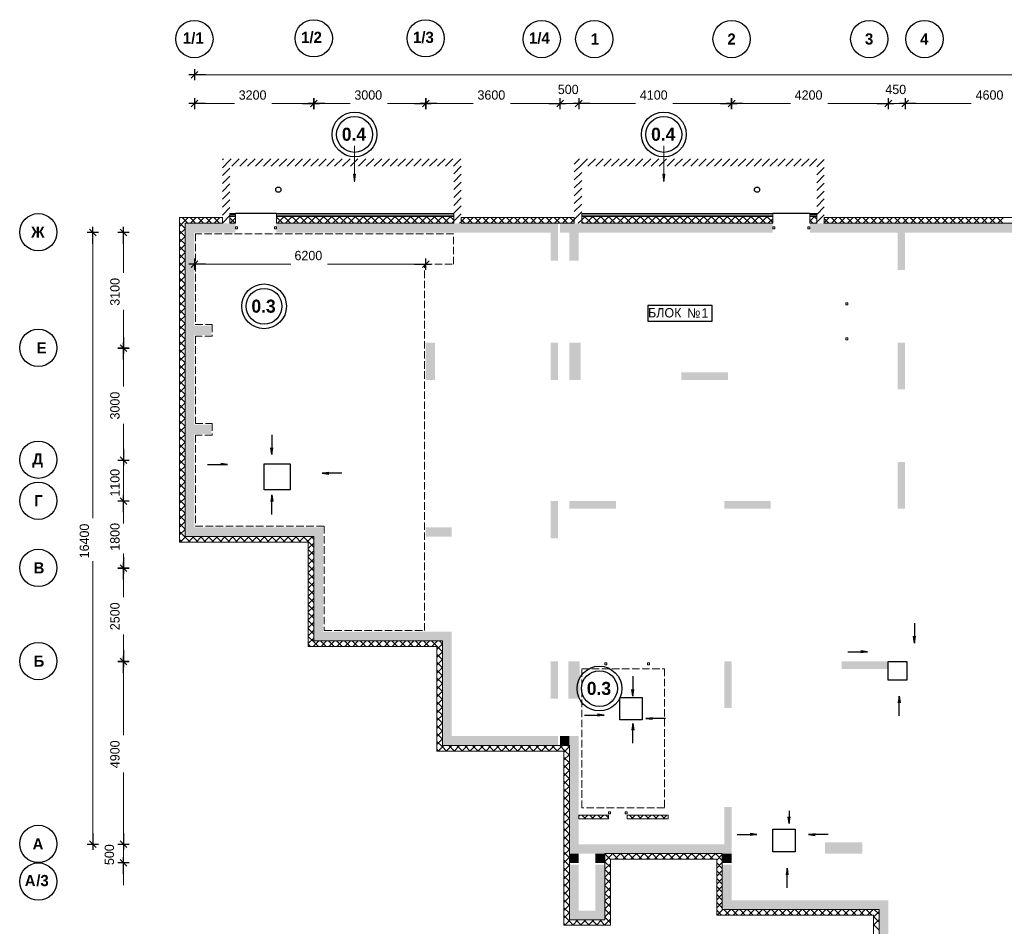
# Model space of a CAD drawing. Header units: millimetres. Extents: x 349531 to 1063351, y -131924 to 96186.
# Tile 56 of 228: x 349531 to 375921, y 12254 to 36562. Entities that reach past the tile are written whole.
import ezdxf

# ---------------------------------------------------------------- set-up
doc = ezdxf.new("R2010")
doc.units = ezdxf.units.MM
doc.linetypes.add('______2', pattern=[270, 200, -70])
doc.linetypes.add('______5', pattern=[1100, 800, -100, 100, -100])
for name, color, linetype, lineweight in [('Standard', 7, 'Continuous', 25), ('Навесной фасад', 7, 'Continuous', 25), ('Общий01', 7, 'Continuous', 13), ('Оси', 40, '______5', 18), ('Стена', 7, 'Continuous', 50), ('Уровень пола', 7, 'Continuous', 13)]:
    doc.layers.add(name, color=color, linetype=linetype, lineweight=lineweight)
doc.layers.add('Стена_ бетон несущ.', color=7, linetype='Continuous', lineweight=70, true_color=0xb4b496)
doc.styles.add('MtXpl_Century_Gothic', font='GOTHIC.TTF')
doc.styles.add('MtXpl_Century_Gothic_1', font='GOTHICB.TTF')
doc.styles.add('MtXpl_Segoe_UI_Symbo', font='seguisym.ttf')

# ---------------------------------------------------------------- blocks, each defined once
blk = doc.blocks.new('проверка')
at = {"layer": 'Навесной фасад', "linetype": 'Continuous', "lineweight": 18, "true_color": 0xf0b464, "transparency": 33554687}
for points in [[(-4636, -3137), (-4486, -3137), (-4486, -3097), (-4636, -3097)], [(-3386, -3137), (1364, -3137), (1364, -3097), (-3386, -3097)], [(4794, -3137), (9914, -3137), (9914, -3097), (4794, -3097)], [(11094, -3097), (10914, -3097), (10914, -3137), (11094, -3137)]]:
    blk.add_hatch(color=31, dxfattribs=at).paths.add_polyline_path(points)
at = {"layer": 'Стена_ бетон несущ.', "linetype": 'Continuous', "lineweight": 18, "true_color": 0xf1f1f1, "transparency": 33554687}
for points in [[(-5836, -3607), (-4486, -3607), (-4486, -3357), (-5836, -3357)], [(-3386, -3607), (3964, -3607), (3964, -3357), (-3386, -3357)], [(4164, -4357), (4164, -3357), (3964, -3357), (3964, -4357)], [(4214, -3607), (9914, -3607), (9914, -3357), (4214, -3357)], [(13264, -3357), (10914, -3357), (10914, -3607), (13264, -3607)], [(13464, -4607), (13464, -3357), (13264, -3357), (13264, -4607)], [(13464, -3607), (17864, -3607), (17864, -3357), (13464, -3357)], [(-5586, -8756), (-5586, -3607), (-5836, -3607), (-5836, -8756)], [(4714, -4357), (4714, -3607), (4464, -3607), (4464, -4357)], [(-5586, -6356), (-5136, -6356), (-5136, -6106), (-5586, -6106)], [(614, -6557), (614, -7557), (864, -7557), (864, -6557)], [(4164, -7557), (4164, -6557), (3964, -6557), (3964, -7557)], [(4764, -7557), (4764, -6557), (4464, -6557), (4464, -7557)], [(13264, -6557), (13264, -7807), (13464, -7807), (13464, -6557)], [(8714, -7357), (7464, -7357), (7464, -7557), (8714, -7557)], [(-5586, -11757), (-5586, -8756), (-5836, -8756), (-5836, -11757)], [(-5136, -8756), (-5586, -8756), (-5586, -9006), (-5136, -9006)], [(13464, -11007), (13464, -9757), (13264, -9757), (13264, -11007)], [(3964, -10807), (3964, -11807), (4164, -11807), (4164, -10807)], [(4464, -11007), (5714, -11007), (5714, -10807), (4464, -10807)], [(8614, -11007), (9864, -11007), (9864, -10807), (8614, -10807)], [(-2386, -11507), (-5586, -11507), (-5586, -11757), (-2386, -11757)], [(-2136, -14557), (-2136, -11507), (-2386, -11507), (-2386, -14557)], [(1314, -11507), (614, -11507), (614, -11757), (1314, -11757)], [(1314, -14307), (-2136, -14307), (-2136, -14557), (1314, -14557)], [(1314, -17357), (1314, -14557), (1064, -14557), (1064, -17357)], [(4164, -16107), (4164, -15107), (3964, -15107), (3964, -16107)], [(4739, -16107), (4739, -15107), (4439, -15107), (4439, -16107)], [(8814, -16357), (8814, -15107), (8614, -15107), (8614, -16357)], [(13013, -15107), (11764, -15107), (11764, -15307), (13013, -15307)], [(4164, -17107), (1314, -17107), (1314, -17357), (4164, -17357)], [(4464, -17107), (4214, -17107), (4214, -17357), (4464, -17357)], [(4714, -20257), (4714, -17107), (4464, -17107), (4464, -20257)], [(8814, -20257), (8814, -19007), (8614, -19007), (8614, -20257)], [(8614, -20007), (4714, -20007), (4714, -20257), (5164, -20257), (5414, -20257), (8614, -20257)], [(12314, -19957), (11314, -19957), (11314, -20257), (12314, -20257)], [(4714, -20507), (4714, -20257), (4464, -20257), (4464, -20507)], [(5164, -20257), (5164, -20507), (5414, -20507), (5414, -20257)], [(8814, -20507), (8814, -20257), (8564, -20257), (8564, -20507)], [(4714, -22037), (4714, -20557), (4464, -20557), (4464, -22037)], [(5164, -20557), (5164, -21787), (5414, -21787), (5414, -20557)], [(8814, -21757), (8814, -20557), (8564, -20557), (8564, -21757)], [(12764, -21507), (8814, -21507), (8814, -21757), (12764, -21757)], [(13014, -26257), (13014, -21507), (12764, -21507), (12764, -21757), (12764, -26257)], [(5414, -21787), (4714, -21787), (4714, -22037), (5414, -22037)]]:
    blk.add_hatch(color=7, dxfattribs=at).paths.add_polyline_path(points)
at = {"layer": 'Уровень пола', "linetype": 'Continuous', "lineweight": 13, "transparency": 33554687}
for points in [[(-1324, -2039), (-1294, -2249), (-1264, -2039)], [(6966, -2039), (6996, -2249), (7026, -2039)]]:
    blk.add_hatch(color=202, dxfattribs=at).paths.add_polyline_path(points)
at = {"color": 0, "linetype": 'ByBlock', "lineweight": -2}
for p, q in [((-5286, 625), (-5736, 625)), ((-5496, 715), (-5676, 535)), ((-5586, 775), (-5586, 475)), ((-5586, 0), (-5586, -300)), ((-2386, -300), (-2386, 0)), ((-2386, 0), (-2386, -300)), ((614, -300), (614, 0)), ((614, 0), (614, -300)), ((4214, -300), (4214, 0)), ((4214, -300), (4214, 0)), ((4714, 0), (4714, -300)), ((4714, 0), (4714, -300)), ((8814, -300), (8814, 0)), ((8814, 0), (8814, -300)), ((13014, -300), (13014, 0)), ((13014, -300), (13014, 0)), ((13464, 0), (13464, -300)), ((13464, 0), (13464, -300)), ((-5286, -150), (-5736, -150)), ((-5496, -60), (-5676, -240)), ((-2686, -150), (-2236, -150)), ((-2086, -150), (-2536, -150)), ((-2476, -240), (-2296, -60)), ((-2296, -60), (-2476, -240)), ((314, -150), (764, -150)), ((914, -150), (464, -150)), ((524, -240), (704, -60)), ((704, -60), (524, -240)), ((3914, -150), (4364, -150)), ((3914, -150), (4364, -150)), ((4124, -240), (4304, -60)), ((4124, -240), (4304, -60)), ((5014, -150), (4564, -150)), ((5014, -150), (4564, -150)), ((4804, -60), (4624, -240)), ((4804, -60), (4624, -240)), ((8514, -150), (8964, -150)), ((9114, -150), (8664, -150)), ((8724, -240), (8904, -60)), ((8904, -60), (8724, -240)), ((12714, -150), (13164, -150)), ((12714, -150), (13164, -150)), ((12924, -240), (13104, -60)), ((12924, -240), (13104, -60)), ((13764, -150), (13314, -150)), ((13764, -150), (13314, -150)), ((13554, -60), (13374, -240)), ((13554, -60), (13374, -240)), ((-8156, -3607), (-8456, -3607)), ((-8216, -3697), (-8396, -3517)), ((-8306, -3907), (-8306, -3457)), ((-7336, -3607), (-7636, -3607)), ((-7396, -3697), (-7576, -3517)), ((-7486, -3907), (-7486, -3457)), ((-5286, -4454), (-5736, -4454)), ((-5496, -4364), (-5676, -4544)), ((-5586, -4304), (-5586, -4604)), ((314, -4454), (764, -4454)), ((524, -4544), (704, -4364)), ((614, -4604), (614, -4304)), ((-7486, -6407), (-7486, -6857)), ((-7486, -7007), (-7486, -6557)), ((-7336, -6707), (-7636, -6707)), ((-7636, -6707), (-7336, -6707)), ((-7396, -6797), (-7576, -6617)), ((-7576, -6617), (-7396, -6797)), ((-7486, -9407), (-7486, -9857)), ((-7486, -9407), (-7486, -9857)), ((-7636, -9707), (-7336, -9707)), ((-7636, -9707), (-7336, -9707)), ((-7576, -9617), (-7396, -9797)), ((-7576, -9617), (-7396, -9797)), ((-7336, -10807), (-7636, -10807)), ((-7336, -10807), (-7636, -10807)), ((-7396, -10897), (-7576, -10717)), ((-7396, -10897), (-7576, -10717)), ((-7486, -11107), (-7486, -10657)), ((-7486, -11107), (-7486, -10657)), ((-7486, -12307), (-7486, -12757)), ((-7336, -12607), (-7636, -12607)), ((-7636, -12607), (-7336, -12607)), ((-7396, -12697), (-7576, -12517)), ((-7576, -12517), (-7396, -12697)), ((-7486, -12907), (-7486, -12457)), ((-7396, -15197), (-7576, -15017)), ((-7576, -15017), (-7396, -15197)), ((-7486, -14807), (-7486, -15257)), ((-7486, -15407), (-7486, -14957)), ((-7336, -15107), (-7636, -15107)), ((-7636, -15107), (-7336, -15107)), ((-8306, -19707), (-8306, -20157)), ((-7486, -19707), (-7486, -20157)), ((-7486, -19707), (-7486, -20157)), ((-8456, -20007), (-8156, -20007)), ((-8396, -19917), (-8216, -20097)), ((-7636, -20007), (-7336, -20007)), ((-7636, -20007), (-7336, -20007)), ((-7576, -19917), (-7396, -20097)), ((-7576, -19917), (-7396, -20097)), ((-7336, -20507), (-7636, -20507)), ((-7396, -20597), (-7576, -20417)), ((-7486, -20807), (-7486, -20357))]:
    blk.add_line(p, q, dxfattribs=at)
for centre, radius in [((-5587, 1581), 500), ((-2387, 1601), 500), ((613, 1601), 500), ((3723, 1581), 500), ((5133, 1581), 500), ((8813, 1581), 500), ((12503, 1581), 500), ((13983, 1581), 500), ((-1294, -976), 600), ((-1294, -976), 480), ((6996, -976), 600), ((6996, -976), 480), ((-9769, -3597), 500), ((-3719, -5584), 600), ((-3719, -5584), 480), ((-9769, -6697), 500), ((-9769, -9697), 500), ((-9769, -10797), 500), ((-9769, -12597), 500), ((-9769, -15097), 500), ((5271, -15833), 600), ((5271, -15833), 480), ((-9769, -19997), 500), ((-9769, -21007), 500)]:
    blk.add_circle(centre, radius, dxfattribs=at)
at = {"layer": 'Standard', "color": 7, "linetype": 'Continuous', "lineweight": 13, "transparency": 33554687}
for p, q in [((-4486, -3454), (-4430, -3454)), ((-4486, -3510), (-4486, -3454)), ((-4430, -3510), (-4486, -3510)), ((-4430, -3454), (-4430, -3510)), ((-3442, -3454), (-3386, -3454)), ((-3442, -3510), (-3442, -3454)), ((-3386, -3510), (-3442, -3510)), ((-3386, -3454), (-3386, -3510)), ((9914, -3454), (9970, -3454)), ((9914, -3510), (9914, -3454)), ((9970, -3510), (9914, -3510)), ((9970, -3454), (9970, -3510)), ((10858, -3454), (10914, -3454)), ((10858, -3510), (10858, -3454)), ((10914, -3510), (10858, -3510)), ((10914, -3454), (10914, -3510)), ((11876, -5543), (11876, -5487)), ((11876, -5487), (11932, -5487)), ((11932, -5487), (11932, -5543)), ((11932, -5543), (11876, -5543)), ((11876, -6487), (11876, -6431)), ((11876, -6431), (11932, -6431)), ((11932, -6487), (11876, -6487)), ((11932, -6431), (11932, -6487)), ((5414, -15139), (5470, -15139)), ((5414, -15195), (5414, -15139)), ((5470, -15195), (5414, -15195)), ((5470, -15139), (5470, -15195)), ((6614, -15139), (6558, -15139)), ((6558, -15139), (6558, -15195)), ((6558, -15195), (6614, -15195)), ((6614, -15195), (6614, -15139)), ((5514, -19139), (5570, -19139)), ((5514, -19195), (5514, -19139)), ((5570, -19195), (5514, -19195)), ((5570, -19139), (5570, -19195)), ((5958, -19139), (6014, -19139)), ((5958, -19195), (5958, -19139)), ((6014, -19195), (5958, -19195)), ((6014, -19139), (6014, -19195))]:
    blk.add_line(p, q, dxfattribs=at)
at = {"layer": 'Standard', "color": 7, "linetype": 'Continuous', "lineweight": 25, "transparency": 33554687}
for p, q in [((-3716, -9807), (-3016, -9807)), ((-3716, -10507), (-3716, -9807)), ((-3716, -9807), (-3716, -9807)), ((-3016, -9807), (-3016, -10507)), ((-3016, -10507), (-3716, -10507)), ((13013, -15107), (13513, -15107)), ((13013, -15607), (13013, -15107)), ((13013, -15107), (13013, -15107)), ((13513, -15107), (13513, -15607)), ((13513, -15607), (13013, -15607)), ((5814, -16072), (6414, -16072)), ((5814, -16672), (5814, -16072)), ((5814, -16072), (5814, -16072)), ((6414, -16072), (6414, -16672)), ((6414, -16672), (5814, -16672)), ((9914, -19607), (10514, -19607)), ((9914, -20207), (9914, -19607)), ((9914, -19607), (9914, -19607)), ((10514, -19607), (10514, -20207)), ((10514, -20207), (9914, -20207))]:
    blk.add_line(p, q, dxfattribs=at)
at = {"layer": 'Навесной фасад', "color": 7, "linetype": 'Continuous', "lineweight": 13, "transparency": 33554687}
for p, q in [((-4486, -3097), (-4636, -3097)), ((-4636, -3097), (-4636, -3137)), ((-4486, -3137), (-4636, -3137)), ((-4636, -3137), (-4636, -3177)), ((-4636, -3137), (-4486, -3137)), ((-4486, -3097), (-4486, -3137)), ((-4486, -3137), (-4486, -3177)), ((-3386, -3137), (-3386, -3097)), ((1364, -3097), (-3386, -3097)), ((-3386, -3177), (-3386, -3137)), ((1364, -3137), (-3386, -3137)), ((-3386, -3137), (1364, -3137)), ((1364, -3137), (1364, -3097)), ((1364, -3177), (1364, -3137)), ((9914, -3097), (4794, -3097)), ((4794, -3097), (4794, -3137)), ((4794, -3137), (9914, -3137)), ((9914, -3137), (4794, -3137)), ((4794, -3137), (4794, -3177)), ((9914, -3097), (9914, -3137)), ((9914, -3137), (9914, -3177)), ((10914, -3137), (10914, -3097)), ((11094, -3097), (10914, -3097)), ((10914, -3177), (10914, -3137)), ((10914, -3137), (11094, -3137)), ((11094, -3137), (10914, -3137)), ((11094, -3137), (11094, -3097)), ((11094, -3177), (11094, -3137)), ((-4636, -3177), (-4486, -3177)), ((-3386, -3177), (1364, -3177)), ((4794, -3177), (9914, -3177)), ((10914, -3177), (11094, -3177))]:
    blk.add_line(p, q, dxfattribs=at)
at = {"layer": 'Навесной фасад', "color": 7, "linetype": 'Continuous', "lineweight": 25, "transparency": 33554687}
for p, q in [((-3386, -3097), (-4486, -3097)), ((10914, -3097), (9914, -3097))]:
    blk.add_line(p, q, dxfattribs=at)
at = {"layer": 'Навесной фасад', "color": 41, "linetype": 'Continuous', "lineweight": 13, "transparency": 33554687}
for p, q in [((-4836, -3207), (-5986, -3207)), ((-5986, -3207), (-5986, -3357)), ((-5986, -3357), (-5986, -11907)), ((-5836, -3607), (-5836, -3357)), ((-5836, -3357), (-4836, -3357)), ((-4836, -3357), (-4836, -3207)), ((-4486, -3177), (-4636, -3177)), ((-4636, -3177), (-4636, -3357)), ((-4636, -3357), (-4486, -3357)), ((-4486, -3177), (-4486, -3357)), ((-3386, -3357), (-3386, -3177)), ((1364, -3177), (-3386, -3177)), ((-3386, -3357), (1364, -3357)), ((1364, -3357), (1364, -3177)), ((4594, -3207), (1564, -3207)), ((1564, -3207), (1564, -3357)), ((1564, -3357), (3964, -3357)), ((3964, -3357), (4164, -3357)), ((4164, -3357), (4214, -3357)), ((4214, -3357), (4594, -3357)), ((4594, -3357), (4594, -3207)), ((9914, -3177), (4794, -3177)), ((4794, -3177), (4794, -3357)), ((4794, -3357), (9914, -3357)), ((9914, -3177), (9914, -3357)), ((10914, -3357), (10914, -3177)), ((11094, -3177), (10914, -3177)), ((10914, -3357), (11094, -3357)), ((11094, -3357), (11094, -3177)), ((41314, -3207), (11294, -3207)), ((11294, -3207), (11294, -3357)), ((11294, -3357), (38864, -3357)), ((-5836, -8756), (-5836, -3607)), ((-5836, -11757), (-5836, -8756)), ((-5586, -11757), (-5836, -11757)), ((-2386, -11757), (-5586, -11757)), ((-2386, -11907), (-2386, -11757)), ((-5986, -11907), (-5836, -11907)), ((-5836, -11907), (-2536, -11907)), ((-2536, -11907), (-2536, -14707)), ((-2386, -14557), (-2386, -11907)), ((-2536, -14707), (-2386, -14707)), ((-2136, -14557), (-2386, -14557)), ((-2386, -14707), (914, -14707)), ((1064, -14557), (-2136, -14557)), ((914, -14707), (914, -17507)), ((1064, -14707), (1064, -14557)), ((1064, -17357), (1064, -14707)), ((1314, -17357), (1064, -17357)), ((4164, -17357), (1314, -17357)), ((4214, -17357), (4164, -17357)), ((4464, -17357), (4214, -17357)), ((4464, -17507), (4464, -17357)), ((914, -17507), (1064, -17507)), ((1064, -17507), (4314, -17507)), ((4314, -17507), (4314, -22176)), ((4464, -20257), (4464, -17507)), ((5514, -19227), (4714, -19227)), ((4714, -19227), (4714, -19327)), ((5514, -19227), (5514, -19327)), ((6014, -19327), (6014, -19227)), ((7114, -19227), (6014, -19227)), ((7114, -19327), (7114, -19227)), ((4714, -19327), (5514, -19327)), ((6014, -19327), (7114, -19327)), ((4464, -22026), (4464, -20257)), ((5414, -20257), (5414, -20507)), ((5564, -20257), (5414, -20257)), ((8414, -20257), (5564, -20257)), ((8564, -20257), (8414, -20257)), ((8564, -20507), (8564, -20257)), ((5414, -20507), (5414, -20557)), ((5414, -20557), (5414, -21787)), ((5564, -20407), (8414, -20407)), ((5564, -22176), (5564, -20407)), ((8414, -20407), (8414, -21907)), ((8564, -20557), (8564, -20507)), ((8564, -21757), (8564, -20557)), ((5414, -21787), (5414, -22037)), ((8814, -21757), (8564, -21757)), ((12764, -21757), (8814, -21757)), ((12764, -21907), (12764, -21757)), ((4464, -22037), (4464, -22026)), ((4714, -22037), (4464, -22037)), ((5414, -22037), (4714, -22037)), ((8414, -21907), (8564, -21907)), ((8564, -21907), (12614, -21907)), ((12614, -21907), (12614, -26407)), ((12764, -26257), (12764, -21907)), ((4314, -22176), (4464, -22176)), ((4464, -22176), (5414, -22176)), ((5414, -22176), (5564, -22176))]:
    blk.add_line(p, q, dxfattribs=at)
at = {"layer": 'Навесной фасад', "color": 41, "linetype": 'Continuous', "lineweight": 18, "transparency": 33554687}
for p, q in [((-5986, -3229), (-5965, -3207)), ((-5977, -3357), (-5986, -3347)), ((-5986, -3441), (-5902, -3357)), ((-5836, -3497), (-5977, -3357)), ((-5765, -3357), (-5915, -3207)), ((-5902, -3357), (-5752, -3207)), ((-5553, -3357), (-5703, -3207)), ((-5690, -3357), (-5540, -3207)), ((-5341, -3357), (-5491, -3207)), ((-5478, -3357), (-5328, -3207)), ((-5128, -3357), (-5278, -3207)), ((-5266, -3357), (-5116, -3207)), ((-4916, -3357), (-5066, -3207)), ((-5054, -3357), (-4904, -3207)), ((-4836, -3225), (-4854, -3207)), ((-4842, -3357), (-4836, -3352)), ((-4492, -3357), (-4636, -3212)), ((-4630, -3357), (-4486, -3214)), ((-3219, -3357), (-3386, -3190)), ((-3357, -3357), (-3177, -3177)), ((-3007, -3357), (-3187, -3177)), ((-3145, -3357), (-2965, -3177)), ((-2795, -3357), (-2975, -3177)), ((-2933, -3357), (-2753, -3177)), ((-2583, -3357), (-2763, -3177)), ((-2721, -3357), (-2541, -3177)), ((-2371, -3357), (-2551, -3177)), ((-2508, -3357), (-2328, -3177)), ((-2159, -3357), (-2339, -3177)), ((-2296, -3357), (-2116, -3177)), ((-1946, -3357), (-2126, -3177)), ((-2084, -3357), (-1904, -3177)), ((-1734, -3357), (-1914, -3177)), ((-1872, -3357), (-1692, -3177)), ((-1522, -3357), (-1702, -3177)), ((-1660, -3357), (-1480, -3177)), ((-1310, -3357), (-1490, -3177)), ((-1448, -3357), (-1268, -3177)), ((-1098, -3357), (-1278, -3177)), ((-1236, -3357), (-1056, -3177)), ((-886, -3357), (-1066, -3177)), ((-1023, -3357), (-843, -3177)), ((-674, -3357), (-854, -3177)), ((-811, -3357), (-631, -3177)), ((-461, -3357), (-641, -3177)), ((-599, -3357), (-419, -3177)), ((-249, -3357), (-429, -3177)), ((-387, -3357), (-207, -3177)), ((-37, -3357), (-217, -3177)), ((-175, -3357), (5, -3177)), ((175, -3357), (-5, -3177)), ((37, -3357), (217, -3177)), ((387, -3357), (207, -3177)), ((249, -3357), (429, -3177)), ((599, -3357), (419, -3177)), ((461, -3357), (641, -3177)), ((811, -3357), (631, -3177)), ((674, -3357), (854, -3177)), ((1023, -3357), (843, -3177)), ((886, -3357), (1066, -3177)), ((1236, -3357), (1056, -3177)), ((1098, -3357), (1278, -3177)), ((1364, -3273), (1268, -3177)), ((1310, -3357), (1364, -3303)), ((1564, -3316), (1672, -3207)), ((1660, -3357), (1564, -3261)), ((1872, -3357), (1722, -3207)), ((1734, -3357), (1884, -3207)), ((2084, -3357), (1934, -3207)), ((1946, -3357), (2096, -3207)), ((2296, -3357), (2146, -3207)), ((2159, -3357), (2309, -3207)), ((2508, -3357), (2358, -3207)), ((2371, -3357), (2521, -3207)), ((2721, -3357), (2571, -3207)), ((2583, -3357), (2733, -3207)), ((2933, -3357), (2783, -3207)), ((2795, -3357), (2945, -3207)), ((3145, -3357), (2995, -3207)), ((3007, -3357), (3157, -3207)), ((3357, -3357), (3207, -3207)), ((3219, -3357), (3369, -3207)), ((3569, -3357), (3419, -3207)), ((3431, -3357), (3581, -3207)), ((3781, -3357), (3631, -3207)), ((3643, -3357), (3793, -3207)), ((3993, -3357), (3843, -3207)), ((3856, -3357), (4006, -3207)), ((4205, -3357), (4055, -3207)), ((4068, -3357), (4218, -3207)), ((4418, -3357), (4268, -3207)), ((4280, -3357), (4430, -3207)), ((4594, -3321), (4480, -3207)), ((4492, -3357), (4594, -3255)), ((4794, -3268), (4884, -3177)), ((4842, -3357), (4794, -3309)), ((5054, -3357), (4874, -3177)), ((4916, -3357), (5096, -3177)), ((5266, -3357), (5086, -3177)), ((5128, -3357), (5308, -3177)), ((5478, -3357), (5298, -3177)), ((5341, -3357), (5521, -3177)), ((5690, -3357), (5510, -3177)), ((5553, -3357), (5733, -3177)), ((5902, -3357), (5722, -3177)), ((5765, -3357), (5945, -3177)), ((6115, -3357), (5935, -3177)), ((5977, -3357), (6157, -3177)), ((6327, -3357), (6147, -3177)), ((6189, -3357), (6369, -3177)), ((6539, -3357), (6359, -3177)), ((6401, -3357), (6581, -3177)), ((6751, -3357), (6571, -3177)), ((6613, -3357), (6793, -3177)), ((6963, -3357), (6783, -3177)), ((6825, -3357), (7005, -3177)), ((7175, -3357), (6995, -3177)), ((7038, -3357), (7218, -3177)), ((7387, -3357), (7207, -3177)), ((7250, -3357), (7430, -3177)), ((7600, -3357), (7420, -3177)), ((7462, -3357), (7642, -3177)), ((7812, -3357), (7632, -3177)), ((7674, -3357), (7854, -3177)), ((8024, -3357), (7844, -3177)), ((7886, -3357), (8066, -3177)), ((8236, -3357), (8056, -3177)), ((8098, -3357), (8278, -3177)), ((8448, -3357), (8268, -3177)), ((8310, -3357), (8490, -3177)), ((8660, -3357), (8480, -3177)), ((8522, -3357), (8702, -3177)), ((8872, -3357), (8692, -3177)), ((8735, -3357), (8915, -3177)), ((9084, -3357), (8904, -3177)), ((8947, -3357), (9127, -3177)), ((9297, -3357), (9117, -3177)), ((9159, -3357), (9339, -3177)), ((9509, -3357), (9329, -3177)), ((9371, -3357), (9551, -3177)), ((9721, -3357), (9541, -3177)), ((9583, -3357), (9763, -3177)), ((9914, -3337), (9753, -3177)), ((9795, -3357), (9914, -3239)), ((10914, -3299), (11036, -3177)), ((10994, -3357), (10914, -3277)), ((11094, -3245), (11026, -3177)), ((11068, -3357), (11094, -3331)), ((11294, -3344), (11430, -3207)), ((11418, -3357), (11294, -3232)), ((11630, -3357), (11480, -3207)), ((11492, -3357), (11642, -3207)), ((11842, -3357), (11692, -3207)), ((11704, -3357), (11854, -3207)), ((12054, -3357), (11904, -3207)), ((11917, -3357), (12067, -3207)), ((12266, -3357), (12116, -3207)), ((12129, -3357), (12279, -3207)), ((12479, -3357), (12329, -3207)), ((12341, -3357), (12491, -3207)), ((12691, -3357), (12541, -3207)), ((12553, -3357), (12703, -3207)), ((12903, -3357), (12753, -3207)), ((12765, -3357), (12915, -3207)), ((13115, -3357), (12965, -3207)), ((12977, -3357), (13127, -3207)), ((13327, -3357), (13177, -3207)), ((13189, -3357), (13339, -3207)), ((13539, -3357), (13389, -3207)), ((13402, -3357), (13552, -3207)), ((13751, -3357), (13601, -3207)), ((13614, -3357), (13764, -3207)), ((13964, -3357), (13814, -3207)), ((13826, -3357), (13976, -3207)), ((14176, -3357), (14026, -3207)), ((14038, -3357), (14188, -3207)), ((14388, -3357), (14238, -3207)), ((14250, -3357), (14400, -3207)), ((14600, -3357), (14450, -3207)), ((14462, -3357), (14612, -3207)), ((14812, -3357), (14662, -3207)), ((14674, -3357), (14824, -3207)), ((15024, -3357), (14874, -3207)), ((14886, -3357), (15036, -3207)), ((15236, -3357), (15086, -3207)), ((15099, -3357), (15249, -3207)), ((15448, -3357), (15298, -3207)), ((15311, -3357), (15461, -3207)), ((15661, -3357), (15511, -3207)), ((15523, -3357), (15673, -3207)), ((15873, -3357), (15723, -3207)), ((15735, -3357), (15885, -3207)), ((16085, -3357), (15935, -3207)), ((15947, -3357), (16097, -3207)), ((-5986, -3653), (-5836, -3503)), ((-5836, -3710), (-5986, -3560)), ((-5986, -3865), (-5836, -3715)), ((-5836, -3922), (-5986, -3772)), ((-5986, -4077), (-5836, -3927)), ((-5836, -4134), (-5986, -3984)), ((-5986, -4289), (-5836, -4139)), ((-5836, -4346), (-5986, -4196)), ((-5986, -4501), (-5836, -4351)), ((-5836, -4558), (-5986, -4408)), ((-5986, -4714), (-5836, -4564)), ((-5836, -4770), (-5986, -4620)), ((-5986, -4926), (-5836, -4776)), ((-5836, -4982), (-5986, -4832)), ((-5986, -5138), (-5836, -4988)), ((-5836, -5195), (-5986, -5045)), ((-5986, -5350), (-5836, -5200)), ((-5836, -5407), (-5986, -5257)), ((-5986, -5562), (-5836, -5412)), ((-5836, -5619), (-5986, -5469)), ((-5986, -5774), (-5836, -5624)), ((-5836, -5831), (-5986, -5681)), ((-5986, -5986), (-5836, -5836)), ((-5836, -6043), (-5986, -5893)), ((-5986, -6198), (-5836, -6048)), ((-5836, -6255), (-5986, -6105)), ((-5986, -6411), (-5836, -6261)), ((-5836, -6467), (-5986, -6317)), ((-5986, -6623), (-5836, -6473)), ((-5836, -6679), (-5986, -6529)), ((-5986, -6835), (-5836, -6685)), ((-5836, -6892), (-5986, -6742)), ((-5986, -7047), (-5836, -6897)), ((-5836, -7104), (-5986, -6954)), ((-5986, -7259), (-5836, -7109)), ((-5836, -7316), (-5986, -7166)), ((-5986, -7471), (-5836, -7321)), ((-5836, -7528), (-5986, -7378)), ((-5986, -7683), (-5836, -7533)), ((-5836, -7740), (-5986, -7590)), ((-5986, -7896), (-5836, -7746)), ((-5836, -7952), (-5986, -7802)), ((-5986, -8108), (-5836, -7958)), ((-5836, -8164), (-5986, -8014)), ((-5986, -8320), (-5836, -8170)), ((-5836, -8377), (-5986, -8227)), ((-5986, -8532), (-5836, -8382)), ((-5836, -8589), (-5986, -8439)), ((-5986, -8744), (-5836, -8594)), ((-5836, -8801), (-5986, -8651)), ((-5986, -8956), (-5836, -8806)), ((-5836, -9013), (-5986, -8863)), ((-5986, -9168), (-5836, -9018)), ((-5836, -9225), (-5986, -9075)), ((-5986, -9380), (-5836, -9230)), ((-5836, -9437), (-5986, -9287)), ((-5986, -9593), (-5836, -9443)), ((-5836, -9649), (-5986, -9499)), ((-5986, -9805), (-5836, -9655)), ((-5836, -9861), (-5986, -9711)), ((-5986, -10017), (-5836, -9867)), ((-5836, -10074), (-5986, -9924)), ((-5986, -10229), (-5836, -10079)), ((-5836, -10286), (-5986, -10136)), ((-5986, -10441), (-5836, -10291)), ((-5836, -10498), (-5986, -10348)), ((-5986, -10653), (-5836, -10503)), ((-5836, -10710), (-5986, -10560)), ((-5986, -10865), (-5836, -10715)), ((-5836, -10922), (-5986, -10772)), ((-5986, -11078), (-5836, -10928)), ((-5836, -11134), (-5986, -10984)), ((-5986, -11290), (-5836, -11140)), ((-5836, -11346), (-5986, -11196)), ((-5986, -11502), (-5836, -11352)), ((-5836, -11558), (-5986, -11408)), ((-5986, -11714), (-5836, -11564)), ((-5836, -11771), (-5986, -11621)), ((-5912, -11907), (-5986, -11833)), ((-5967, -11907), (-5836, -11776)), ((-5836, -11776), (-5817, -11757)), ((-5700, -11907), (-5836, -11771)), ((-5755, -11907), (-5605, -11757)), ((-5488, -11907), (-5638, -11757)), ((-5543, -11907), (-5393, -11757)), ((-5276, -11907), (-5426, -11757)), ((-5331, -11907), (-5181, -11757)), ((-5064, -11907), (-5214, -11757)), ((-5119, -11907), (-4969, -11757)), ((-4852, -11907), (-5002, -11757)), ((-4907, -11907), (-4757, -11757)), ((-4639, -11907), (-4789, -11757)), ((-4694, -11907), (-4544, -11757)), ((-4427, -11907), (-4577, -11757)), ((-4482, -11907), (-4332, -11757)), ((-4215, -11907), (-4365, -11757)), ((-4270, -11907), (-4120, -11757)), ((-4003, -11907), (-4153, -11757)), ((-4058, -11907), (-3908, -11757)), ((-3791, -11907), (-3941, -11757)), ((-3846, -11907), (-3696, -11757)), ((-3579, -11907), (-3729, -11757)), ((-3634, -11907), (-3484, -11757)), ((-3367, -11907), (-3517, -11757)), ((-3422, -11907), (-3272, -11757)), ((-3154, -11907), (-3304, -11757)), ((-3209, -11907), (-3059, -11757)), ((-2942, -11907), (-3092, -11757)), ((-2997, -11907), (-2847, -11757)), ((-2730, -11907), (-2880, -11757)), ((-2785, -11907), (-2635, -11757)), ((-2518, -11907), (-2668, -11757)), ((-2573, -11907), (-2423, -11757)), ((-2386, -11827), (-2456, -11757)), ((-2536, -12082), (-2386, -11932)), ((-2386, -12251), (-2536, -12101)), ((-2386, -12039), (-2518, -11907)), ((-2536, -12294), (-2386, -12144)), ((-2386, -12463), (-2536, -12313)), ((-2536, -12507), (-2386, -12357)), ((-2386, -12675), (-2536, -12525)), ((-2536, -12719), (-2386, -12569)), ((-2386, -12887), (-2536, -12737)), ((-2536, -12931), (-2386, -12781)), ((-2386, -13099), (-2536, -12949)), ((-2536, -13143), (-2386, -12993)), ((-2386, -13311), (-2536, -13161)), ((-2536, -13355), (-2386, -13205)), ((-2386, -13524), (-2536, -13374)), ((-2536, -13567), (-2386, -13417)), ((-2386, -13736), (-2536, -13586)), ((-2536, -13779), (-2386, -13629)), ((-2386, -13948), (-2536, -13798)), ((-2536, -13991), (-2386, -13841)), ((-2386, -14160), (-2536, -14010)), ((-2536, -14204), (-2386, -14054)), ((-2386, -14372), (-2536, -14222)), ((-2536, -14416), (-2386, -14266)), ((-2386, -14584), (-2536, -14434)), ((-2536, -14628), (-2386, -14478)), ((-2476, -14707), (-2536, -14646)), ((-2403, -14707), (-2386, -14690)), ((-2386, -14690), (-2253, -14557)), ((-2264, -14707), (-2386, -14584)), ((-2052, -14707), (-2202, -14557)), ((-2191, -14707), (-2041, -14557)), ((-1839, -14707), (-1989, -14557)), ((-1979, -14707), (-1829, -14557)), ((-1627, -14707), (-1777, -14557)), ((-1767, -14707), (-1617, -14557)), ((-1415, -14707), (-1565, -14557)), ((-1555, -14707), (-1405, -14557)), ((-1203, -14707), (-1353, -14557)), ((-1343, -14707), (-1193, -14557)), ((-991, -14707), (-1141, -14557)), ((-1130, -14707), (-980, -14557)), ((-779, -14707), (-929, -14557)), ((-918, -14707), (-768, -14557)), ((-567, -14707), (-717, -14557)), ((-706, -14707), (-556, -14557)), ((-354, -14707), (-504, -14557)), ((-494, -14707), (-344, -14557)), ((-142, -14707), (-292, -14557)), ((-282, -14707), (-132, -14557)), ((70, -14707), (-80, -14557)), ((-70, -14707), (80, -14557)), ((282, -14707), (132, -14557)), ((142, -14707), (292, -14557)), ((494, -14707), (344, -14557)), ((354, -14707), (504, -14557)), ((706, -14707), (556, -14557)), ((567, -14707), (717, -14557)), ((918, -14707), (768, -14557)), ((779, -14707), (929, -14557)), ((914, -14784), (991, -14707)), ((1064, -14852), (918, -14707)), ((1064, -14640), (980, -14557)), ((991, -14707), (1064, -14634)), ((914, -14996), (1064, -14846)), ((1064, -15064), (914, -14914)), ((914, -15208), (1064, -15058)), ((1064, -15277), (914, -15127)), ((914, -15421), (1064, -15271)), ((1064, -15489), (914, -15339)), ((914, -15633), (1064, -15483)), ((1064, -15701), (914, -15551)), ((914, -15845), (1064, -15695)), ((1064, -15913), (914, -15763)), ((914, -16057), (1064, -15907)), ((1064, -16125), (914, -15975)), ((914, -16269), (1064, -16119)), ((1064, -16337), (914, -16187)), ((914, -16481), (1064, -16331)), ((1064, -16549), (914, -16399)), ((914, -16693), (1064, -16543)), ((1064, -16761), (914, -16611)), ((914, -16905), (1064, -16755)), ((1064, -16974), (914, -16824)), ((914, -17118), (1064, -16968)), ((1064, -17186), (914, -17036)), ((914, -17330), (1064, -17180)), ((1064, -17398), (914, -17248)), ((949, -17507), (1064, -17392)), ((1064, -17392), (1099, -17357)), ((1173, -17507), (1064, -17398)), ((1161, -17507), (1311, -17357)), ((1385, -17507), (1235, -17357)), ((1373, -17507), (1523, -17357)), ((1597, -17507), (1447, -17357)), ((1585, -17507), (1735, -17357)), ((1809, -17507), (1659, -17357)), ((1797, -17507), (1947, -17357)), ((2021, -17507), (1871, -17357)), ((2009, -17507), (2159, -17357)), ((2233, -17507), (2083, -17357)), ((2221, -17507), (2371, -17357)), ((2446, -17507), (2296, -17357)), ((2434, -17507), (2584, -17357)), ((2658, -17507), (2508, -17357)), ((2646, -17507), (2796, -17357)), ((2870, -17507), (2720, -17357)), ((2858, -17507), (3008, -17357)), ((3082, -17507), (2932, -17357)), ((3070, -17507), (3220, -17357)), ((3294, -17507), (3144, -17357)), ((3282, -17507), (3432, -17357)), ((3506, -17507), (3356, -17357)), ((3494, -17507), (3644, -17357)), ((3718, -17507), (3568, -17357)), ((3706, -17507), (3856, -17357)), ((3930, -17507), (3780, -17357)), ((3918, -17507), (4068, -17357)), ((4143, -17507), (3993, -17357)), ((4131, -17507), (4281, -17357)), ((4355, -17507), (4205, -17357)), ((4343, -17507), (4464, -17386)), ((4464, -17404), (4417, -17357)), ((961, -17507), (914, -17460)), ((4314, -17536), (4343, -17507)), ((4314, -17748), (4464, -17598)), ((4464, -17828), (4314, -17678)), ((4464, -17616), (4355, -17507)), ((4314, -17960), (4464, -17810)), ((4464, -18040), (4314, -17890)), ((4314, -18172), (4464, -18022)), ((4464, -18252), (4314, -18102)), ((4314, -18385), (4464, -18235)), ((4464, -18464), (4314, -18314)), ((4314, -18597), (4464, -18447)), ((4464, -18676), (4314, -18526)), ((4314, -18809), (4464, -18659)), ((4464, -18888), (4314, -18738)), ((4314, -19021), (4464, -18871)), ((4464, -19101), (4314, -18951)), ((4314, -19233), (4464, -19083)), ((4464, -19313), (4314, -19163)), ((4714, -19257), (4744, -19227)), ((4902, -19327), (4802, -19227)), ((4856, -19327), (4956, -19227)), ((5114, -19327), (5014, -19227)), ((5068, -19327), (5168, -19227)), ((5326, -19327), (5226, -19227)), ((5280, -19327), (5380, -19227)), ((5514, -19302), (5438, -19227)), ((6014, -19230), (6017, -19227)), ((6175, -19327), (6075, -19227)), ((6129, -19327), (6229, -19227)), ((6387, -19327), (6287, -19227)), ((6341, -19327), (6441, -19227)), ((6599, -19327), (6499, -19227)), ((6553, -19327), (6653, -19227)), ((6811, -19327), (6711, -19227)), ((6765, -19327), (6865, -19227)), ((7023, -19327), (6923, -19227)), ((6977, -19327), (7077, -19227)), ((4314, -19445), (4464, -19295)), ((4464, -19525), (4314, -19375)), ((4314, -19657), (4464, -19507)), ((5493, -19327), (5514, -19306)), ((4464, -19737), (4314, -19587)), ((4314, -19870), (4464, -19720)), ((4464, -19949), (4314, -19799)), ((4314, -20082), (4464, -19932)), ((4464, -20161), (4314, -20011)), ((4314, -20294), (4464, -20144)), ((4464, -20373), (4314, -20223)), ((5564, -20413), (5414, -20263)), ((5414, -20467), (5564, -20317)), ((5564, -20317), (5623, -20257)), ((5770, -20407), (5620, -20257)), ((5685, -20407), (5835, -20257)), ((5982, -20407), (5832, -20257)), ((5897, -20407), (6047, -20257)), ((6194, -20407), (6044, -20257)), ((6110, -20407), (6260, -20257)), ((6406, -20407), (6256, -20257)), ((6322, -20407), (6472, -20257)), ((6618, -20407), (6468, -20257)), ((6534, -20407), (6684, -20257)), ((6830, -20407), (6680, -20257)), ((6746, -20407), (6896, -20257)), ((7043, -20407), (6893, -20257)), ((6958, -20407), (7108, -20257)), ((7255, -20407), (7105, -20257)), ((7170, -20407), (7320, -20257)), ((7467, -20407), (7317, -20257)), ((7382, -20407), (7532, -20257)), ((7679, -20407), (7529, -20257)), ((7595, -20407), (7745, -20257)), ((7891, -20407), (7741, -20257)), ((7807, -20407), (7957, -20257)), ((8103, -20407), (7953, -20257)), ((8019, -20407), (8169, -20257)), ((8315, -20407), (8165, -20257)), ((8231, -20407), (8381, -20257)), ((8414, -20293), (8378, -20257)), ((8414, -20436), (8564, -20286)), ((8564, -20443), (8414, -20293)), ((4314, -20506), (4464, -20356)), ((4464, -20586), (4314, -20436)), ((4314, -20718), (4464, -20568)), ((5564, -20625), (5414, -20475)), ((5414, -20679), (5564, -20529)), ((8414, -20649), (8564, -20499)), ((8564, -20655), (8414, -20505)), ((4464, -20798), (4314, -20648)), ((4314, -20930), (4464, -20780)), ((5564, -20837), (5414, -20687)), ((5414, -20891), (5564, -20741)), ((8414, -20861), (8564, -20711)), ((8564, -20867), (8414, -20717)), ((4464, -21010), (4314, -20860)), ((4314, -21142), (4464, -20992)), ((4464, -21222), (4314, -21072)), ((5564, -21049), (5414, -20899)), ((5414, -21103), (5564, -20953)), ((5564, -21261), (5414, -21111)), ((8414, -21073), (8564, -20923)), ((8564, -21079), (8414, -20929)), ((4314, -21354), (4464, -21204)), ((4464, -21434), (4314, -21284)), ((5414, -21315), (5564, -21165)), ((5564, -21473), (5414, -21323)), ((8414, -21285), (8564, -21135)), ((8564, -21291), (8414, -21141)), ((8414, -21497), (8564, -21347)), ((8564, -21504), (8414, -21354)), ((4314, -21567), (4464, -21417)), ((4464, -21646), (4314, -21496)), ((4314, -21779), (4464, -21629)), ((5414, -21527), (5564, -21377)), ((5564, -21686), (5414, -21536)), ((5414, -21739), (5564, -21589)), ((8414, -21709), (8564, -21559)), ((8564, -21716), (8414, -21566)), ((4464, -21858), (4314, -21708)), ((4314, -21991), (4464, -21841)), ((5564, -21898), (5414, -21748)), ((5414, -21952), (5564, -21802)), ((8543, -21907), (8414, -21778)), ((8428, -21907), (8564, -21771)), ((8564, -21771), (8578, -21757)), ((8755, -21907), (8605, -21757)), ((8640, -21907), (8790, -21757)), ((8967, -21907), (8817, -21757)), ((8852, -21907), (9002, -21757)), ((9179, -21907), (9029, -21757)), ((9064, -21907), (9214, -21757)), ((9391, -21907), (9241, -21757)), ((9276, -21907), (9426, -21757)), ((9603, -21907), (9453, -21757)), ((9489, -21907), (9639, -21757)), ((9815, -21907), (9665, -21757)), ((9701, -21907), (9851, -21757)), ((10028, -21907), (9878, -21757)), ((9913, -21907), (10063, -21757)), ((10240, -21907), (10090, -21757)), ((10125, -21907), (10275, -21757)), ((10452, -21907), (10302, -21757)), ((10337, -21907), (10487, -21757)), ((10664, -21907), (10514, -21757)), ((10549, -21907), (10699, -21757)), ((10876, -21907), (10726, -21757)), ((10761, -21907), (10911, -21757)), ((11088, -21907), (10938, -21757)), ((10973, -21907), (11123, -21757)), ((11300, -21907), (11150, -21757)), ((11186, -21907), (11336, -21757)), ((11513, -21907), (11363, -21757)), ((11398, -21907), (11548, -21757)), ((11725, -21907), (11575, -21757)), ((11610, -21907), (11760, -21757)), ((11937, -21907), (11787, -21757)), ((11822, -21907), (11972, -21757)), ((12149, -21907), (11999, -21757)), ((12034, -21907), (12184, -21757)), ((12361, -21907), (12211, -21757)), ((12246, -21907), (12396, -21757)), ((12573, -21907), (12423, -21757)), ((12458, -21907), (12608, -21757)), ((12764, -21885), (12635, -21757)), ((12671, -21907), (12764, -21814)), ((4464, -22070), (4314, -21920)), ((4357, -22176), (4314, -22133)), ((4341, -22176), (4464, -22053)), ((4464, -22053), (4480, -22037)), ((4569, -22176), (4464, -22070)), ((4553, -22176), (4692, -22037)), ((4781, -22176), (4642, -22037)), ((4765, -22176), (4904, -22037)), ((4993, -22176), (4854, -22037)), ((4977, -22176), (5116, -22037)), ((5205, -22176), (5066, -22037)), ((5189, -22176), (5328, -22037)), ((5414, -22172), (5278, -22037)), ((5401, -22176), (5414, -22164)), ((5564, -22110), (5414, -21960)), ((5414, -22164), (5564, -22014)), ((12614, -21964), (12671, -21907)), ((12764, -22097), (12614, -21947)), ((12614, -22176), (12764, -22026)), ((12764, -22309), (12614, -22159)), ((5417, -22176), (5414, -22172))]:
    blk.add_line(p, q, dxfattribs=at)
at = {"layer": 'Общий01', "color": 7, "linetype": 'Continuous', "lineweight": 25, "transparency": 33554687}
for p, q in [((8288, -5564), (6563, -5564)), ((6563, -5564), (6563, -5981)), ((8288, -5981), (8288, -5564)), ((6563, -5981), (8288, -5981)), ((-3509, -9031), (-3509, -9561)), ((-3509, -9561), (-3535, -9381)), ((-3509, -9561), (-3484, -9381)), ((-5231, -9822), (-4701, -9822)), ((-4701, -9822), (-4881, -9797)), ((-4701, -9822), (-4881, -9847)), ((-2161, -10060), (-1981, -10035)), ((-1631, -10060), (-2161, -10060)), ((-2161, -10060), (-1981, -10086)), ((-3509, -10639), (-3535, -10819)), ((-3509, -11169), (-3509, -10639)), ((-3509, -10639), (-3484, -10819)), ((13716, -14082), (13716, -14612)), ((13716, -14612), (13691, -14432)), ((13716, -14612), (13742, -14432)), ((11928, -14846), (12458, -14846)), ((12458, -14846), (12278, -14821)), ((12458, -14846), (12278, -14871)), ((6164, -15504), (6164, -16034)), ((6164, -16034), (6138, -15854)), ((6164, -16034), (6189, -15854)), ((13306, -16036), (13281, -16216)), ((13306, -16566), (13306, -16036)), ((13306, -16036), (13331, -16216)), ((4869, -16548), (5399, -16548)), ((5399, -16548), (5219, -16522)), ((5399, -16548), (5219, -16573)), ((6510, -16632), (6690, -16607)), ((6164, -16769), (6138, -16949)), ((6164, -17299), (6164, -16769)), ((6164, -16769), (6189, -16949)), ((7040, -16632), (6510, -16632)), ((6510, -16632), (6690, -16657)), ((10356, -19108), (10356, -19448)), ((10356, -19448), (10331, -19268)), ((10356, -19448), (10382, -19268)), ((8961, -19743), (9491, -19743)), ((9491, -19743), (9311, -19717)), ((9491, -19743), (9311, -19768)), ((10870, -19743), (11050, -19717)), ((11400, -19743), (10870, -19743)), ((10870, -19743), (11050, -19768)), ((10298, -20645), (10273, -20825)), ((10298, -21175), (10298, -20645)), ((10298, -20645), (10323, -20825))]:
    blk.add_line(p, q, dxfattribs=at)
for centre in [(-3336, -2457), (9494, -2457)]:
    blk.add_circle(centre, 70, dxfattribs=at)
at = {"layer": 'Оси', "color": 218, "linetype": 'Continuous', "lineweight": 0, "transparency": 33554687}
for p, q in [((-5286, 625), (22336, 625)), ((-5286, -150), (-4511, -150)), ((-2686, -150), (-3512, -150)), ((-2086, -150), (-1411, -150)), ((314, -150), (-412, -150)), ((914, -150), (1889, -150)), ((3914, -150), (2888, -150)), ((3914, -150), (3614, -150)), ((4214, -150), (4714, -150)), ((5014, -150), (5314, -150)), ((5014, -150), (6238, -150)), ((8514, -150), (7239, -150)), ((9114, -150), (10388, -150)), ((12714, -150), (11389, -150)), ((12714, -150), (12414, -150)), ((13014, -150), (13464, -150)), ((13764, -150), (14064, -150)), ((13764, -150), (15238, -150)), ((-8306, -3907), (-8306, -11263)), ((-7486, -3907), (-7486, -4683)), ((-5286, -4454), (-3005, -4454)), ((314, -4454), (-2018, -4454)), ((-7486, -6407), (-7486, -5681)), ((-7486, -7007), (-7486, -7733)), ((-7486, -9407), (-7486, -8731)), ((-7486, -9407), (-7486, -9107)), ((-7486, -10807), (-7486, -9707)), ((-7486, -11107), (-7486, -11252)), ((-7486, -11107), (-7486, -11407)), ((-7486, -12307), (-7486, -12213)), ((-8306, -19707), (-8306, -12416)), ((-7486, -12907), (-7486, -13382)), ((-7486, -14807), (-7486, -14382)), ((-7486, -15407), (-7486, -17081)), ((-7486, -19707), (-7486, -18083)), ((-7486, -19707), (-7486, -19407)), ((-7486, -20507), (-7486, -20007)), ((-7486, -20807), (-7486, -21107))]:
    blk.add_line(p, q, dxfattribs=at)
at = {"layer": 'Стена', "color": 7, "linetype": '______2', "lineweight": 13, "transparency": 33554687}
for p, q in [((1363, -3637), (-5556, -3637)), ((-5556, -3637), (-5556, -6076)), ((1363, -4457), (1363, -3637)), ((584, -14277), (584, -4457)), ((584, -4457), (1363, -4457)), ((-5556, -6076), (-5106, -6076)), ((-5106, -6076), (-5106, -6386)), ((-5106, -6386), (-5556, -6386)), ((-5556, -6386), (-5556, -8726)), ((-5556, -8726), (-5106, -8726)), ((-5106, -8726), (-5106, -9036)), ((-5106, -9036), (-5556, -9036)), ((-5556, -9036), (-5556, -11477)), ((-5556, -11477), (-2106, -11477)), ((-2106, -11477), (-2106, -14277)), ((-2106, -14277), (584, -14277)), ((4795, -15303), (7013, -15303)), ((4795, -19030), (4795, -15303)), ((7013, -15303), (7013, -19030)), ((7013, -19030), (4795, -19030))]:
    blk.add_line(p, q, dxfattribs=at)
at = {"layer": 'Стена_ бетон несущ.', "color": 7, "linetype": 'Continuous', "lineweight": 18, "transparency": 33554687}
for p, q in [((-4836, -1655), (-4809, -1627)), ((-4836, -1867), (-4636, -1667)), ((-4636, -1667), (-4597, -1627)), ((-4585, -1827), (-4385, -1627)), ((-4372, -1827), (-4172, -1627)), ((-4160, -1827), (-3960, -1627)), ((-3948, -1827), (-3748, -1627)), ((-3736, -1827), (-3536, -1627)), ((-3524, -1827), (-3324, -1627)), ((-3312, -1827), (-3112, -1627)), ((-3100, -1827), (-2900, -1627)), ((-2888, -1827), (-2688, -1627)), ((-2675, -1827), (-2475, -1627)), ((-2463, -1827), (-2263, -1627)), ((-2251, -1827), (-2051, -1627)), ((-2039, -1827), (-1839, -1627)), ((-1827, -1827), (-1627, -1627)), ((-1615, -1827), (-1415, -1627)), ((-1403, -1827), (-1203, -1627)), ((-1191, -1827), (-991, -1627)), ((-978, -1827), (-778, -1627)), ((-766, -1827), (-566, -1627)), ((-554, -1827), (-354, -1627)), ((-342, -1827), (-142, -1627)), ((-130, -1827), (70, -1627)), ((82, -1827), (282, -1627)), ((294, -1827), (494, -1627)), ((507, -1827), (707, -1627)), ((719, -1827), (919, -1627)), ((931, -1827), (1131, -1627)), ((1143, -1827), (1343, -1627)), ((1355, -1827), (1364, -1818)), ((1364, -1818), (1555, -1627)), ((1364, -2031), (1564, -1831)), ((4594, -1770), (4737, -1627)), ((4594, -1983), (4794, -1783)), ((4794, -1783), (4949, -1627)), ((4961, -1827), (5161, -1627)), ((5173, -1827), (5373, -1627)), ((5386, -1827), (5586, -1627)), ((5598, -1827), (5798, -1627)), ((5810, -1827), (6010, -1627)), ((6022, -1827), (6222, -1627)), ((6234, -1827), (6434, -1627)), ((6446, -1827), (6646, -1627)), ((6658, -1827), (6858, -1627)), ((6871, -1827), (7071, -1627)), ((7083, -1827), (7283, -1627)), ((7295, -1827), (7495, -1627)), ((7507, -1827), (7707, -1627)), ((7719, -1827), (7919, -1627)), ((7931, -1827), (8131, -1627)), ((8143, -1827), (8343, -1627)), ((8355, -1827), (8555, -1627)), ((8568, -1827), (8768, -1627)), ((8780, -1827), (8980, -1627)), ((8992, -1827), (9192, -1627)), ((9204, -1827), (9404, -1627)), ((9416, -1827), (9616, -1627)), ((9628, -1827), (9828, -1627)), ((9840, -1827), (10040, -1627)), ((10052, -1827), (10252, -1627)), ((10265, -1827), (10465, -1627)), ((10477, -1827), (10677, -1627)), ((10689, -1827), (10889, -1627)), ((10901, -1827), (11094, -1634)), ((11094, -1634), (11101, -1627)), ((11094, -1847), (11294, -1647)), ((-4836, -2079), (-4636, -1879)), ((-4836, -2291), (-4636, -2091)), ((1364, -2243), (1564, -2043)), ((4594, -2195), (4794, -1995)), ((11094, -2059), (11294, -1859)), ((11094, -2271), (11294, -2071)), ((-4836, -2503), (-4636, -2303)), ((1364, -2455), (1564, -2255)), ((4594, -2407), (4794, -2207)), ((11094, -2483), (11294, -2283)), ((-4836, -2715), (-4636, -2515)), ((1364, -2667), (1564, -2467)), ((4594, -2619), (4794, -2419)), ((4594, -2831), (4794, -2631)), ((11094, -2695), (11294, -2495)), ((-4836, -2927), (-4636, -2727)), ((1364, -2879), (1564, -2679)), ((1364, -3091), (1564, -2891)), ((4594, -3043), (4794, -2843)), ((11094, -2907), (11294, -2707)), ((-4836, -3139), (-4636, -2939)), ((-4836, -3352), (-4636, -3152)), ((1364, -3303), (1564, -3103)), ((4594, -3255), (4794, -3055)), ((11094, -3119), (11294, -2919)), ((11094, -3331), (11294, -3131)), ((1522, -3357), (1564, -3316)), ((4704, -3357), (4794, -3268)), ((11280, -3357), (11294, -3344))]:
    blk.add_line(p, q, dxfattribs=at)
at = {"layer": 'Уровень пола', "color": 202, "linetype": 'Continuous', "lineweight": 13, "transparency": 33554687}
for p, q in [((-1294, -1279), (-1294, -2249)), ((6996, -1279), (6996, -2249)), ((-1264, -2039), (-1324, -2039)), ((-1324, -2039), (-1294, -2249)), ((-1294, -2039), (-1294, -2024)), ((-1294, -2249), (-1264, -2039)), ((7026, -2039), (6966, -2039)), ((6966, -2039), (6996, -2249)), ((6996, -2039), (6996, -2024)), ((6996, -2249), (7026, -2039)), ((-1294, -2249), (-1294, -2249)), ((-1294, -2249), (-1294, -2249)), ((-1294, -2249), (-1294, -2249)), ((6996, -2249), (6996, -2249)), ((6996, -2249), (6996, -2249)), ((6996, -2249), (6996, -2249))]:
    blk.add_line(p, q, dxfattribs=at)
at = {"layer": 'Общий01', "color": 7, "transparency": 33554687}
for s, style, p in [('БЛОК', 'MtXpl_Century_Gothic', (6574, -5883)), ('№', 'MtXpl_Segoe_UI_Symbo', (7620, -5889)), ('1', 'MtXpl_Century_Gothic', (8004, -5889))]:
    blk.add_text(s, height=250, dxfattribs=dict(at, style=style)).set_placement(p)
at = {"layer": 'Оси', "color": 16, "transparency": 33554687, "style": 'MtXpl_Century_Gothic_1'}
for s, p in [('1/1', (-5895, 1457)), ('1/2', (-2726, 1477)), ('1/3', (273, 1477)), ('1/4', (3381, 1457)), ('1', (5038, 1431)), ('2', (8700, 1431)), ('3', (12387, 1434)), ('4', (13868, 1431)), ('Ж', (-9964, -3747)), (' Е', (-9926, -6847)), ('Д', (-9930, -9824)), ('Г', (-9877, -10947)), ('В', (-9897, -12747)), ('Б', (-9897, -15247)), ('А', (-9923, -20147)), ('А', (-10134, -21130)), ('/3', (-9825, -21130))]:
    blk.add_text(s, height=300, dxfattribs=at).set_placement(p)
at = {"layer": 'Оси', "color": 218, "transparency": 33554687, "style": 'MtXpl_Century_Gothic'}
for s, p in [('500', (4155, 106)), ('450', (12933, 106)), ('3200', (-4398, -44)), ('3000', (-1298, -44)), ('3600', (2002, -44)), ('4100', (6354, -44)), ('4200', (10504, -44)), ('4600', (15354, -44)), ('6200', (-2903, -4348))]:
    blk.add_text(s, height=250, dxfattribs=at).set_placement(p)
for s, p in [('3100', (-7592, -5568)), ('3000', (-7592, -8618)), ('1100', (-7592, -10687)), ('16400', (-8412, -12341)), ('1800', (-7592, -12137)), ('2500', (-7592, -14267)), ('4900', (-7592, -17967)), ('500', (-7742, -20565))]:
    blk.add_text(s, height=250, rotation=90, dxfattribs=at).set_placement(p)
at = {"layer": 'Уровень пола', "color": 202, "transparency": 33554687, "style": 'MtXpl_Century_Gothic_1'}
for s, p in [('0.4', (-1635, -1146)), ('0.4', (6655, -1146)), ('0.3', (-4058, -5755)), ('0.3', (4931, -16004))]:
    blk.add_text(s, height=350, dxfattribs=at).set_placement(p)

msp = doc.modelspace()

# ---------------------------------------------------------------- block references
msp.add_blockref('проверка', (359799.3, 34461.1, 160))

doc.saveas('drawing.dxf')
